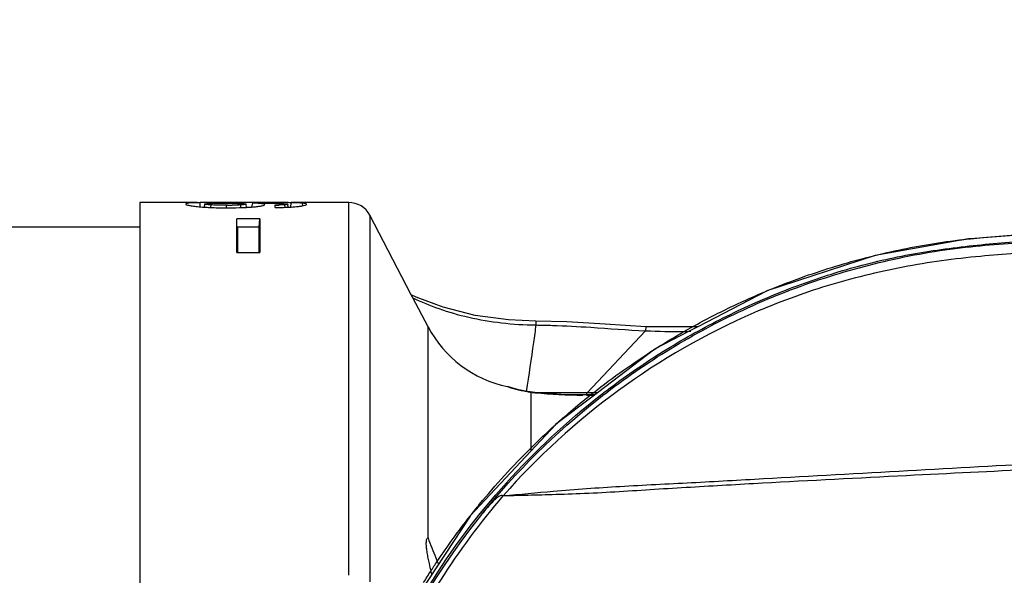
# Model space of a CAD drawing. Header units: millimetres. Extents: x 7426 to 8300, y 123 to 421.
# Tile 163 of 197: x 8101.21 to 8104.19, y 345.56 to 347.24. Entities that reach past the tile are written whole.
import ezdxf

# ---------------------------------------------------------------- set-up
doc = ezdxf.new("R2010")
doc.units = ezdxf.units.MM
doc.layers.add('外形图', color=7, linetype='Continuous')
doc.layers.add('尺寸标注', color=7, linetype='Continuous')
doc.styles.add('微软雅黑', font='msyh.ttc')
doc.dimstyles.new('尺寸标注_1_20比例', dxfattribs={"dimtxt": 1.5, "dimasz": 1.25, "dimexe": 0.5, "dimexo": 0.4, "dimgap": 0.5, "dimtad": 1, "dimdec": 1, "dimlfac": 20, "dimdsep": 46, "dimtxsty": '微软雅黑', "dimcen": 0.09, "dimadec": 0, "dimazin": 0, "dimtp": 0.01, "dimtm": 0.01, "dimtfac": 1, "dimtdec": 1, "dimtofl": 0, "dimtmove": 0, "dimatfit": 3, "dimfxl": 1, "dimtolj": 1, "dimarcsym": 0})

# ---------------------------------------------------------------- blocks, each defined once
blk = doc.blocks.new('*D1279')
at = {"layer": 'Defpoints', "color": 0}
for p in [(8163.1407, 403.1778), (8093.7172, 293.7489), (8143.3418, 293.7489)]:
    blk.add_point(p, dxfattribs=at)
at = {"layer": '尺寸标注', "color": 0, "lineweight": -2}
for p, q in [((8162.7407, 403.1778), (8093.2172, 403.1778)), ((8093.7172, 401.9278), (8093.7172, 294.9989)), ((8142.9418, 293.7489), (8093.2172, 293.7489))]:
    blk.add_line(p, q, dxfattribs=at)
at = {"layer": '尺寸标注', "color": 0}
for points in [[(8093.9255, 401.9278), (8093.5088, 401.9278), (8093.7172, 403.1778)], [(8093.5088, 294.9989), (8093.9255, 294.9989), (8093.7172, 293.7489)]]:
    blk.add_solid(points, dxfattribs=at)
at = {"layer": '尺寸标注', "color": 0, "insert": (8092.4381, 348.4634), "char_height": 1.5, "attachment_point": 5, "rotation": 90, "style": '微软雅黑'}
blk.add_mtext('\\A1;2188.6', dxfattribs=at)

msp = doc.modelspace()

# ---------------------------------------------------------------- linework, layer by layer
at = {"layer": '外形图', "color": 7, "linetype": 'Continuous'}
for p, q in [((8101.5758, 346.6879), (8101.5758, 346.6129)), ((8101.7496, 346.6879), (8101.5758, 346.6879)), ((8101.7147, 346.6829), (8101.7147, 346.6828)), ((8101.7585, 346.6747), (8101.7578, 346.6871)), ((8101.7714, 346.6736), (8101.7722, 346.6828)), ((8101.7906, 346.6727), (8101.791, 346.6804)), ((8101.838, 346.6716), (8101.838, 346.6793)), ((8101.8404, 346.6793), (8101.838, 346.6793)), ((8101.879, 346.6877), (8101.8469, 346.6877)), ((8101.879, 346.6848), (8101.879, 346.6877)), ((8101.88, 346.6877), (8101.879, 346.6877)), ((8101.879, 346.6848), (8101.879, 346.6848)), ((8101.897, 346.6877), (8101.88, 346.6877)), ((8101.8814, 346.6723), (8101.8809, 346.6804)), ((8101.9113, 346.6877), (8101.897, 346.6877)), ((8101.8979, 346.673), (8101.897, 346.6827)), ((8101.9175, 346.6877), (8101.9113, 346.6877)), ((8101.9418, 346.6877), (8101.9175, 346.6877)), ((8101.9534, 346.6877), (8101.9418, 346.6877)), ((8101.9469, 346.6855), (8101.9534, 346.6854)), ((8101.9699, 346.6876), (8101.9534, 346.6877)), ((8101.9699, 346.6853), (8101.9699, 346.6876)), ((8101.9699, 346.6853), (8101.9699, 346.6853)), ((8101.9956, 346.6875), (8101.994, 346.6875)), ((8102.0149, 346.673), (8102.0145, 346.6807)), ((8102.0241, 346.6735), (8102.0233, 346.6825)), ((8102.0321, 346.6739), (8102.0327, 346.687)), ((8102.2069, 346.6879), (8102.0327, 346.6879)), ((8102.0677, 346.6777), (8102.0683, 346.6856)), ((8102.0796, 346.6822), (8102.0796, 346.6823)), ((8102.2069, 345.5611), (8102.2069, 346.6879)), ((8101.838, 346.6716), (8101.838, 346.6716)), ((8102.2711, 346.649), (8102.2711, 345.5411)), ((8102.3962, 346.4091), (8102.2711, 346.649)), ((8101.8688, 346.5363), (8101.8688, 346.6387)), ((8101.9388, 346.6387), (8101.8688, 346.6387)), ((8101.9366, 346.6137), (8101.9388, 346.6387)), ((8101.9388, 346.6387), (8101.9388, 346.5363)), ((8101.5758, 346.6129), (8101.1758, 346.6129)), ((8101.5758, 346.6129), (8101.5758, 344.3629)), ((8101.871, 346.6137), (8101.871, 346.5363)), ((8101.871, 346.6137), (8101.9366, 346.6137)), ((8101.9366, 346.5363), (8101.9366, 346.6137)), ((8101.8688, 346.5363), (8101.871, 346.5363)), ((8101.871, 346.5363), (8101.9366, 346.5363)), ((8101.9366, 346.5363), (8101.9388, 346.5363)), ((8102.4012, 346.3995), (8102.3962, 346.4091)), ((8102.4467, 346.3124), (8102.4012, 346.3995)), ((8102.4467, 345.6741), (8102.4467, 346.3124)), ((8103.1039, 346.3001), (8102.9278, 346.1129)), ((8103.1044, 346.3122), (8103.1039, 346.3001)), ((8103.1039, 346.3001), (8103.1039, 346.3001)), ((8103.2455, 346.312), (8103.1044, 346.3122)), ((8103.1044, 346.3122), (8103.1044, 346.3122)), ((8103.2613, 346.312), (8103.2455, 346.312)), ((8102.691, 346.1298), (8102.6864, 346.1315)), ((8102.6967, 346.1284), (8102.693, 346.1296)), ((8102.6932, 346.1296), (8102.693, 346.1296)), ((8102.7002, 346.1273), (8102.6967, 346.1284)), ((8102.6979, 346.128), (8102.6967, 346.1284)), ((8102.757, 346.1142), (8102.757, 345.9455)), ((8102.7619, 346.1142), (8102.757, 346.1142)), ((8102.757, 346.1142), (8102.757, 346.1142)), ((8102.762, 346.1142), (8102.7619, 346.1142)), ((8102.7619, 346.1142), (8102.7619, 346.1142)), ((8102.762, 346.1142), (8102.7619, 346.1142)), ((8102.777, 346.1129), (8102.762, 346.1142)), ((8102.9258, 346.1129), (8102.777, 346.1129)), ((8102.7962, 346.1112), (8102.777, 346.1129)), ((8102.9258, 346.1129), (8102.9258, 346.1063)), ((8102.9278, 346.1129), (8102.9258, 346.1129)), ((8102.9461, 346.1129), (8102.9278, 346.1129)), ((8102.9587, 346.1129), (8102.9461, 346.1129)), ((8102.757, 345.9455), (8102.757, 345.9363)), ((8102.4467, 345.6741), (8102.4467, 345.6741))]:
    msp.add_line(p, q, dxfattribs=at)
for points in [[(8104.3222, 346.5959), (8104.0859, 346.5782)], [(8104.0792, 346.5775), (8103.7974, 346.5278), (8103.4705, 346.4206)], [(8104.0859, 346.5782), (8104.0813, 346.5779), (8104.0792, 346.5775)], [(8102.7724, 346.3289), (8102.6902, 346.3326), (8102.5894, 346.3466), (8102.4927, 346.371), (8102.4106, 346.4017), (8102.3962, 346.4091)], [(8103.4691, 346.4201), (8103.2613, 346.312)], [(8103.4705, 346.4206), (8103.4698, 346.4204), (8103.4691, 346.4201)], [(8103.1044, 346.3122), (8102.9816, 346.3204), (8102.8662, 346.3269), (8102.7724, 346.3289)], [(8102.7724, 346.3289), (8102.7724, 346.3289)], [(8103.2352, 346.2984), (8103.1333, 346.2454)], [(8103.2613, 346.312), (8103.2352, 346.2984)], [(8103.1323, 346.2448), (8102.9587, 346.1129)], [(8103.1333, 346.2454), (8103.1328, 346.2451), (8103.1323, 346.2448)], [(8102.7002, 346.1273), (8102.6979, 346.128)], [(8102.7215, 346.1214), (8102.714, 346.1231), (8102.7002, 346.1273)], [(8102.7358, 346.1182), (8102.7215, 346.1214)], [(8102.7358, 346.1182), (8102.7323, 346.1187), (8102.7215, 346.1214)], [(8102.7619, 346.1142), (8102.74, 346.1173), (8102.7358, 346.1182)], [(8102.7435, 346.117), (8102.7358, 346.1182)], [(8102.762, 346.1142), (8102.7435, 346.117)], [(8102.762, 346.1142), (8102.7619, 346.1142)], [(8102.762, 346.1142), (8102.762, 346.1142)], [(8102.9258, 346.1063), (8102.9045, 346.1062), (8102.848, 346.1079), (8102.7962, 346.1112)], [(8102.9587, 346.1129), (8102.9503, 346.1064)], [(8102.9493, 346.1057), (8102.8322, 346.0167)], [(8102.9379, 346.1064), (8102.9258, 346.1063)], [(8102.9503, 346.1064), (8102.9379, 346.1064)], [(8102.9503, 346.1064), (8102.9493, 346.1057)], [(8102.8314, 346.016), (8102.757, 345.9363)], [(8102.8322, 346.0167), (8102.8317, 346.0164), (8102.8314, 346.016)], [(8102.757, 345.9363), (8102.5741, 345.7404)], [(8102.5735, 345.7396), (8102.3665, 345.4246)], [(8102.5741, 345.7404), (8102.5738, 345.74), (8102.5735, 345.7396)]]:
    msp.add_lwpolyline(points, dxfattribs=at)
for centre, radius, start, end in [((8102.9268, 347.7822), 1.6766, 264.1863, 264.1863), ((8101.7992, 344.3992), 2.2883, 90.6149, 91.0361), ((8101.8202, 342.3399), 4.3477, 90.3336, 90.6012), ((8101.8433, 338.189), 8.4987, 90.16384, 90.32602), ((8101.8389, 347.7434), 1.0641, 270.0829, 270.8477), ((8101.1377, 346.9008), 0.8089, 343.728, 343.9533), ((8101.0667, 346.9211), 0.8828, 343.9629, 344.5283), ((8101.9456, 338.925), 7.7627, 89.6425, 89.82062), ((8101.9668, 347.9434), 1.2637, 270.8373, 271.3438), ((8101.9668, 347.9434), 1.2637, 270.837, 270.8373), ((8101.972, 342.892), 3.7956, 89.3511, 89.6446), ((8101.9949, 344.8009), 1.8865, 88.8495, 89.3885), ((8102.2069, 346.6155), 0.0723, 27.5528, 90), ((8101.8121, 347.3047), 0.6325, 264.328, 266.2916), ((8102.757, 346.4743), 0.35, 207.5528, 258.3631), ((8102.6763, 346.0825), 0.05, 70.4758, 78.3606), ((8102.7957, 346.4214), 0.3098, 250.2477, 251.4407), ((8102.7978, 346.428), 0.3167, 251.4602, 252.8822), ((8102.7896, 346.3941), 0.2818, 262.0472, 263.361), ((8102.7896, 346.3941), 0.2818, 263.361, 263.3611), ((8102.9282, 347.7957), 1.6903, 264.3386, 264.6574), ((8102.9268, 347.7822), 1.6766, 264.3384, 264.3385), ((8102.9264, 347.7743), 1.6687, 264.6488, 269.5738), ((8102.9257, 347.7678), 1.6623, 270.0066, 270.3885), ((8102.9257, 347.7678), 1.6623, 270.0066023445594, 270.006616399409), ((8102.9257, 347.7678), 1.6623, 270.3885, 270.8154), ((8102.9257, 347.7678), 1.6623, 270.8154, 270.8311), ((8104.3259, 344.3627), 2.2045, 141.1691, 179.9968)]:
    msp.add_arc(centre, radius, start, end, dxfattribs=at)
for points, knots in [([(8101.734, 346.6864), (8101.731, 346.6862), (8101.726, 346.686), (8101.7198, 346.6851), (8101.7164, 346.6845), (8101.7147, 346.6834), (8101.7147, 346.6829)], [0, 0, 0, 0, 0.446982, 0.751718, 0.924506, 1, 1, 1, 1]), ([(8101.7147, 346.6828), (8101.7148, 346.6819), (8101.7182, 346.6803), (8101.7242, 346.6788), (8101.7356, 346.6769), (8101.7444, 346.6759), (8101.7496, 346.6754)], [0, 0, 0, 0, 0.072802, 0.254423, 0.565583, 1, 1, 1, 1]), ([(8101.7578, 346.6871), (8101.7556, 346.6871), (8101.7476, 346.6869), (8101.7397, 346.6867), (8101.734, 346.6864)], [0, 0, 0, 0, 0.279977, 1, 1, 1, 1]), ([(8101.7722, 346.6828), (8101.7722, 346.6833), (8101.7745, 346.6837), (8101.7774, 346.6842), (8101.7834, 346.6845), (8101.7877, 346.6847), (8101.7902, 346.6848)], [0, 0, 0, 0, 0.070826, 0.268772, 0.589108, 1, 1, 1, 1]), ([(8101.791, 346.6804), (8101.7885, 346.6806), (8101.7839, 346.6809), (8101.7782, 346.6814), (8101.7744, 346.6819), (8101.7728, 346.6824), (8101.7722, 346.6827), (8101.7722, 346.6828)], [0, 0, 0, 0, 0.395935, 0.71631, 0.92305, 0.976178, 1, 1, 1, 1]), ([(8101.7902, 346.6848), (8101.7936, 346.6849), (8101.8086, 346.6854), (8101.8236, 346.6855), (8101.8351, 346.6855)], [0, 0, 0, 0, 0.22768, 1, 1, 1, 1]), ([(8101.838, 346.6793), (8101.8339, 346.6793), (8101.8182, 346.6794), (8101.8026, 346.6798), (8101.791, 346.6804)], [0, 0, 0, 0, 0.263517, 1, 1, 1, 1]), ([(8101.8351, 346.6855), (8101.8391, 346.6855), (8101.8537, 346.6854), (8101.8684, 346.6853), (8101.879, 346.6848)], [0, 0, 0, 0, 0.2665932, 0.9769415, 0.9769415, 0.9769415, 0.9769415]), ([(8101.8809, 346.6804), (8101.879, 346.6802), (8101.8702, 346.6798), (8101.8614, 346.6795), (8101.8546, 346.6794)], [0, 0, 0, 0, 0.227893, 1, 1, 1, 1]), ([(8101.88, 346.6848), (8101.8824, 346.6847), (8101.8865, 346.6845), (8101.8921, 346.684), (8101.8949, 346.6836), (8101.897, 346.6831), (8101.897, 346.6827)], [0, 0, 0, 0, 0.411243, 0.729514, 0.927126, 1, 1, 1, 1]), ([(8101.897, 346.6827), (8101.897, 346.6823), (8101.8951, 346.6818), (8101.8924, 346.6813), (8101.8871, 346.6808), (8101.8832, 346.6805), (8101.8809, 346.6804)], [0, 0, 0, 0, 0.070675, 0.265713, 0.585467, 1, 1, 1, 1]), ([(8101.9533, 346.6811), (8101.9533, 346.6819), (8101.9495, 346.6834), (8101.9435, 346.6841), (8101.9317, 346.6851), (8101.9228, 346.6854), (8101.9175, 346.6855)], [0, 0, 0, 0, 0.067913, 0.251653, 0.568886, 1, 1, 1, 1]), ([(8101.9219, 346.6747), (8101.9265, 346.6751), (8101.9343, 346.6759), (8101.9446, 346.6775), (8101.95, 346.6788), (8101.9533, 346.6803), (8101.9533, 346.6811)], [0, 0, 0, 0, 0.422732, 0.737441, 0.925829, 1, 1, 1, 1]), ([(8101.9534, 346.6854), (8101.9571, 346.6854), (8101.9625, 346.6854), (8101.968, 346.6853), (8101.9699, 346.6853)], [0, 0, 0, 0, 0.2587534, 0.3904554, 0.3904554, 0.3904554, 0.3904554]), ([(8101.9853, 346.6723), (8101.9853, 346.673), (8101.9852, 346.6755), (8101.9852, 346.678), (8101.9853, 346.6798)], [0, 0, 0, 0, 0.2799716, 0.9999303, 0.9999303, 0.9999303, 0.9999303]), ([(8101.9955, 346.6848), (8101.999, 346.6847), (8102.0054, 346.6845), (8102.0131, 346.6841), (8102.0181, 346.6837), (8102.0208, 346.6834), (8102.0223, 346.6831), (8102.0233, 346.6827), (8102.0233, 346.6825)], [0, 0, 0, 0, 0.371124, 0.691156, 0.818858, 0.915613, 0.975882, 1, 1, 1, 1]), ([(8102.0145, 346.6807), (8102.0131, 346.6806), (8102.0071, 346.6803), (8102.0011, 346.6801), (8101.9964, 346.68)], [0, 0, 0, 0, 0.228125, 1, 1, 1, 1]), ([(8102.0233, 346.6825), (8102.0233, 346.6823), (8102.0227, 346.6818), (8102.0198, 346.6811), (8102.0169, 346.6808), (8102.0145, 346.6807)], [0, 0, 0, 0, 0.065666, 0.219954, 1, 1, 1, 1]), ([(8102.0683, 346.6856), (8102.066, 346.6858), (8102.0541, 346.6866), (8102.0423, 346.6869), (8102.0327, 346.687)], [0, 0, 0, 0, 0.196541, 1, 1, 1, 1]), ([(8102.0552, 346.6758), (8102.059, 346.6762), (8102.0653, 346.6771), (8102.0731, 346.6787), (8102.0774, 346.6801), (8102.0795, 346.6815), (8102.0796, 346.6822)], [0, 0, 0, 0, 0.444978, 0.748179, 0.922407, 1, 1, 1, 1]), ([(8102.0796, 346.6823), (8102.0796, 346.6833), (8102.0769, 346.6844), (8102.0733, 346.6851), (8102.0701, 346.6854), (8102.0683, 346.6856)], [0, 0, 0, 0, 0.248419, 0.539738, 1, 1, 1, 1]), ([(8101.7712, 346.6736), (8101.7766, 346.6732), (8101.7988, 346.672), (8101.8212, 346.6716), (8101.838, 346.6716)], [0, 0, 0, 0, 0.2341727, 0.964854, 0.964854, 0.964854, 0.964854]), ([(8101.8405, 346.6716), (8101.8454, 346.6716), (8101.8646, 346.6717), (8101.8837, 346.6722), (8101.8979, 346.6729)], [0, 0, 0, 0, 0.256768, 1, 1, 1, 1]), ([(8101.8979, 346.6729), (8101.9001, 346.6731), (8101.9081, 346.6735), (8101.916, 346.6741), (8101.9219, 346.6747)], [0, 0, 0, 0, 0.265792, 1, 1, 1, 1]), ([(8101.9853, 346.6723), (8101.9886, 346.6724), (8102.0017, 346.6725), (8102.0147, 346.6729), (8102.0244, 346.6734)], [0, 0, 0, 0, 0.255972, 1, 1, 1, 1]), ([(8102.0244, 346.6734), (8102.0273, 346.6735), (8102.0376, 346.6741), (8102.0478, 346.6749), (8102.0552, 346.6758)], [0, 0, 0, 0, 0.278525, 1, 1, 1, 1]), ([(8104.0859, 346.5782), (8104.0983, 346.5795), (8104.1757, 346.5871), (8104.2534, 346.5917), (8104.3185, 346.5957)], [0.92568427, 0.92568427, 0.92568427, 0.92568427, 0.93758475, 1, 1, 1, 1]), ([(8102.1167, 344.3629), (8102.1167, 344.3829), (8102.1188, 344.5328), (8102.1512, 344.8118), (8102.2635, 345.1863), (8102.44, 345.5354), (8102.6749, 345.848), (8102.9135, 346.0703), (8103.1253, 346.2208), (8103.2937, 346.3191), (8103.47, 346.4024), (8103.6526, 346.4707), (8103.8408, 346.5217), (8104.0333, 346.5527), (8104.1953, 346.5677), (8104.2929, 346.5752), (8104.3258, 346.5776)], [0.4975923, 0.4975923, 0.4975923, 0.4975923, 0.5000031, 0.5156265, 0.5312501, 0.5468735, 0.5624969, 0.5781216, 0.5859399, 0.5937563, 0.6015783, 0.609406, 0.6172217, 0.6250284, 0.6328501, 0.6368217, 0.6368217, 0.6368217, 0.6368217]), ([(8102.6086, 345.745), (8102.7124, 345.8741), (8102.8912, 346.0509), (8103.1633, 346.2413), (8103.3824, 346.3604), (8103.6136, 346.4541), (8103.8139, 346.5099), (8103.9769, 346.541), (8104.1341, 346.561), (8104.2507, 346.5674), (8104.3258, 346.5727)], [0, 0, 0, 0, 0.249679, 0.3747207, 0.4997612, 0.6248027, 0.7498449, 0.8123863, 0.8749264, 0.9883638, 0.9883638, 0.9883638, 0.9883638]), ([(8103.4705, 346.4206), (8103.4969, 346.4316), (8103.5845, 346.466), (8103.7365, 346.5149), (8103.8961, 346.5515), (8104.0109, 346.5696), (8104.0613, 346.5756), (8104.0792, 346.5775)], [0.7226411, 0.7226411, 0.7226411, 0.7226411, 0.7499763, 0.8125107, 0.8750402, 0.9063096, 0.9235233, 0.9235233, 0.9235233, 0.9235233]), ([(8104.3258, 346.5404), (8104.2557, 346.5353), (8104.107, 346.5271), (8103.881, 346.4964), (8103.6513, 346.4398), (8103.3554, 346.3312), (8103.0119, 346.1334), (8102.7775, 345.9195), (8102.6739, 345.8013)], [0.0135218, 0.0135218, 0.0135218, 0.0135218, 0.1251248, 0.2502161, 0.3753132, 0.5003968, 0.7501923, 1, 1, 1, 1]), ([(8103.2455, 346.312), (8103.2862, 346.3345), (8103.3599, 346.3724), (8103.4356, 346.4061), (8103.4691, 346.4201)], [0.64301136, 0.64301136, 0.64301136, 0.64301136, 0.68744256, 0.72216769, 0.72216769, 0.72216769, 0.72216769]), ([(8102.4012, 346.3995), (8102.4264, 346.3872), (8102.4816, 346.3646), (8102.5711, 346.3388), (8102.6697, 346.3221), (8102.7379, 346.3177), (8102.7726, 346.3175)], [0.0040634, 0.0040634, 0.0040634, 0.0040634, 0.2223527, 0.4678892, 0.7292859, 1, 1, 1, 1]), ([(8102.7724, 346.3289), (8102.7725, 346.3289), (8102.7724, 346.3285), (8102.7725, 346.3281), (8102.7725, 346.3271), (8102.7726, 346.3253), (8102.7726, 346.3219), (8102.7726, 346.3191), (8102.7726, 346.3175)], [0.0006759, 0.0006759, 0.0006759, 0.0006759, 0.0165368, 0.0646341, 0.1443534, 0.2554472, 0.5698086, 1, 1, 1, 1]), ([(8102.7727, 346.3175), (8102.7702, 346.3), (8102.7607, 346.2332), (8102.7513, 346.1663), (8102.7435, 346.117)], [0, 0, 0, 0, 0.2611358, 0.9993565, 0.9993565, 0.9993565, 0.9993565]), ([(8102.8226, 346.3164), (8102.8612, 346.3152), (8102.9551, 346.3101), (8103.0487, 346.3025), (8103.1039, 346.3001)], [0.1507036, 0.1507036, 0.1507036, 0.1507036, 0.4999786, 1, 1, 1, 1]), ([(8103.1333, 346.2454), (8103.154, 346.2585), (8103.183, 346.2763), (8103.2125, 346.2933), (8103.2207, 346.298)], [0.60145472, 0.60145472, 0.60145472, 0.60145472, 0.62490007, 0.6339378, 0.6339378, 0.6339378, 0.6339378]), ([(8102.7506, 346.115), (8102.7458, 346.1156), (8102.7303, 346.1182), (8102.715, 346.1221), (8102.7045, 346.1253)], [0, 0, 0, 0, 0.30304, 1, 1, 1, 1]), ([(8102.8322, 346.0167), (8102.8469, 346.03), (8102.8813, 346.0602), (8102.9166, 346.0894), (8102.9369, 346.1056)], [0.48102294, 0.48102294, 0.48102294, 0.48102294, 0.49992619, 0.52473635, 0.52473635, 0.52473635, 0.52473635]), ([(8102.5741, 345.7404), (8102.5834, 345.7523), (8102.6408, 345.8237), (8102.7026, 345.8916), (8102.757, 345.9455)], [0.3605971, 0.3605971, 0.3605971, 0.3605971, 0.37494521, 0.44808371, 0.44808371, 0.44808371, 0.44808371]), ([(8102.6739, 345.8013), (8102.7243, 345.806), (8102.8417, 345.8177), (8103.0313, 345.8308), (8103.2432, 345.8411), (8103.533, 345.8572), (8103.894, 345.8776), (8104.1825, 345.8936), (8104.3258, 345.9009)], [0, 0, 0, 0, 0.0914014, 0.2130606, 0.3433474, 0.4746568, 0.737321, 0.9965286, 0.9965286, 0.9965286, 0.9965286]), ([(8104.278, 345.8811), (8104.1495, 345.8749), (8103.8759, 345.8612), (8103.5298, 345.8436), (8103.2761, 345.8291), (8103.1316, 345.8203), (8103.0247, 345.8134), (8102.9215, 345.8076), (8102.8264, 345.8044), (8102.7448, 345.8026), (8102.6955, 345.8014), (8102.6739, 345.8013)], [0.0301907, 0.0301907, 0.0301907, 0.0301907, 0.263188, 0.5263574, 0.6579504, 0.7235519, 0.7886226, 0.852033, 0.9108033, 0.9608407, 1, 1, 1, 1]), ([(8102.1573, 344.6589), (8102.1857, 344.8681), (8102.3051, 345.2804), (8102.537, 345.6405), (8102.6739, 345.8013)], [0, 0, 0, 0, 0.4999399, 0.9999978, 0.9999978, 0.9999978, 0.9999978]), ([(8102.6739, 345.8013), (8102.6722, 345.8022), (8102.6673, 345.8029), (8102.6598, 345.7992), (8102.652, 345.793), (8102.6404, 345.7817), (8102.6257, 345.7656), (8102.6144, 345.752), (8102.6086, 345.745)], [0.000148, 0.000148, 0.000148, 0.000148, 0.0665968, 0.154044, 0.2703718, 0.4049782, 0.6954762, 1, 1, 1, 1]), ([(8102.4467, 345.6741), (8102.4457, 345.6739), (8102.4435, 345.6728), (8102.4416, 345.6692), (8102.4407, 345.6643), (8102.4402, 345.656), (8102.4411, 345.644), (8102.4433, 345.6288), (8102.4463, 345.6128), (8102.4502, 345.5943), (8102.4532, 345.5813), (8102.455, 345.5737)], [0, 0, 0, 0, 0.0263999, 0.0590912, 0.102253, 0.1547112, 0.2777593, 0.4140159, 0.5566837, 0.7027468, 0.9059291, 0.9059291, 0.9059291, 0.9059291]), ([(8102.4467, 345.6741), (8102.4501, 345.6639), (8102.4575, 345.6438), (8102.4673, 345.6204), (8102.4729, 345.6068), (8102.4744, 345.6031)], [0, 0, 0, 0, 0.3754902, 0.7507808, 0.8890008, 0.8890008, 0.8890008, 0.8890008])]:
    msp.add_open_spline(points, degree=3, knots=knots, dxfattribs=at)
for points in [[(8101.8469, 346.6877), (8101.8376, 346.6877), (8101.8283, 346.6877), (8101.819, 346.6877)], [(8101.879, 346.6848), (8101.8793, 346.6848), (8101.8797, 346.6848), (8101.88, 346.6848)], [(8101.9699, 346.6853), (8101.9784, 346.6852), (8101.987, 346.685), (8101.9955, 346.6848)], [(8101.9853, 346.6798), (8101.9853, 346.6798), (8101.9853, 346.6798), (8101.9853, 346.6798)], [(8101.838, 346.6716), (8101.8389, 346.6716), (8101.8397, 346.6716), (8101.8405, 346.6716)], [(8104.0792, 346.5775), (8104.0814, 346.5778), (8104.0837, 346.578), (8104.0859, 346.5782)], [(8103.4691, 346.4201), (8103.4696, 346.4203), (8103.4701, 346.4205), (8103.4705, 346.4206)], [(8102.3998, 346.4002), (8102.4003, 346.4), (8102.4008, 346.3997), (8102.4012, 346.3995)], [(8102.7724, 346.3289), (8102.7724, 346.3289), (8102.7724, 346.3289), (8102.7724, 346.3289)], [(8102.7726, 346.3175), (8102.7893, 346.3173), (8102.806, 346.317), (8102.8226, 346.3164)], [(8103.1039, 346.3001), (8103.1039, 346.3001), (8103.1039, 346.3001), (8103.1039, 346.3001)], [(8103.1039, 346.3001), (8103.1428, 346.2982), (8103.1818, 346.2972), (8103.2207, 346.298)], [(8103.2207, 346.298), (8103.2289, 346.3027), (8103.2372, 346.3074), (8103.2455, 346.312)], [(8103.2207, 346.298), (8103.2255, 346.2981), (8103.2303, 346.2982), (8103.2352, 346.2984)], [(8103.2352, 346.2984), (8103.2369, 346.2984), (8103.2385, 346.2985), (8103.2402, 346.2986)], [(8102.9461, 346.1129), (8103.0059, 346.16), (8103.0681, 346.204), (8103.1323, 346.2448)], [(8103.1323, 346.2448), (8103.1326, 346.245), (8103.1329, 346.2452), (8103.1333, 346.2454)], [(8102.7435, 346.117), (8102.7435, 346.117), (8102.7435, 346.1169), (8102.7435, 346.1169)], [(8102.9379, 346.1064), (8102.9406, 346.1085), (8102.9434, 346.1107), (8102.9461, 346.1129)], [(8102.9369, 346.1056), (8102.9373, 346.1058), (8102.9376, 346.1061), (8102.9379, 346.1064)], [(8102.757, 345.9455), (8102.7812, 345.9696), (8102.806, 345.9931), (8102.8314, 346.016)], [(8102.8314, 346.016), (8102.8316, 346.0162), (8102.8319, 346.0164), (8102.8322, 346.0167)], [(8102.6739, 345.8013), (8102.6739, 345.8013), (8102.6739, 345.8013), (8102.6739, 345.8013)], [(8102.6739, 345.8013), (8102.6739, 345.8013), (8102.6739, 345.8013), (8102.6739, 345.8013)], [(8102.6739, 345.8013), (8102.6739, 345.8013), (8102.6739, 345.8013), (8102.6739, 345.8013)], [(8102.4744, 345.6031), (8102.5057, 345.6499), (8102.5387, 345.6954), (8102.5735, 345.7396)], [(8102.5735, 345.7396), (8102.5737, 345.7399), (8102.5739, 345.7402), (8102.5741, 345.7404)], [(8102.455, 345.5737), (8102.4614, 345.5836), (8102.4678, 345.5934), (8102.4744, 345.6031)], [(8102.4744, 345.6031), (8102.4756, 345.6002), (8102.4768, 345.5973), (8102.478, 345.5944)], [(8102.2069, 345.5611), (8102.2069, 345.5611), (8102.2069, 345.5611), (8102.2069, 345.5611)], [(8102.4331, 345.5392), (8102.4403, 345.5508), (8102.4476, 345.5623), (8102.455, 345.5737)], [(8102.455, 345.5737), (8102.4558, 345.5702), (8102.4567, 345.5667), (8102.4576, 345.5632)]]:
    msp.add_open_spline(points, degree=3, dxfattribs=at)

# ---------------------------------------------------------------- dimensions: what is measured, and where the dimension line sits
at = {"layer": '尺寸标注'}
dim = msp.add_linear_dim(base=(8093.7172, 293.7489), p1=(8163.1407, 403.1778), p2=(8143.3418, 293.7489), angle=90, dimstyle='尺寸标注_1_20比例', dxfattribs=at)
dim.commit()
dim.dimension.update_dxf_attribs({"geometry": '*D1279', "text_midpoint": (8092.4381, 348.4634)})

doc.saveas('drawing.dxf')
